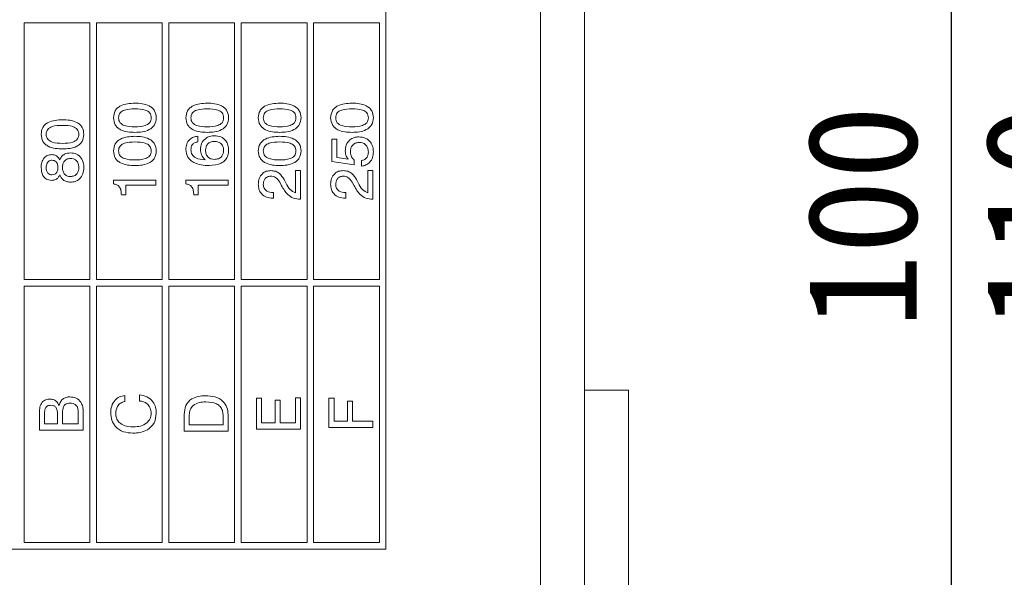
# Model space of a CAD drawing. Header units: millimetres. Extents: x 47 to 120.6, y 37.3 to 135.3.
# Tile 9 of 27: x 71.6 to 94.1, y 65.1 to 77.8. Entities that reach past the tile are written whole.
import ezdxf

# ---------------------------------------------------------------- set-up
doc = ezdxf.new("R2010")
doc.units = ezdxf.units.MM
doc.header["$PDSIZE"] = -1
doc.layers.add('標註文字', color=4, linetype='Continuous')
doc.styles.add('SLDTEXTSTYLE3', font='kaiu.ttf')
doc.dimstyles.new('SLDDIMSTYLE0', dxfattribs={"dimtxt": 2.5, "dimasz": 2.824978, "dimexe": 0, "dimexo": 0.0625, "dimtad": 1, "dimlfac": 2, "dimrnd": 1e-09, "dimzin": 12, "dimdsep": 46, "dimtxsty": 'SLDTEXTSTYLE3', "dimsah": 1, "dimcen": 0.09, "dimadec": 0, "dimazin": 3, "dimtfac": 1, "dimtofl": 0, "dimtmove": 0, "dimatfit": 3, "dimfxl": 0, "dimfrac": 2, "dimtolj": 1, "dimtzin": 12, "dimarcsym": 0})

# ---------------------------------------------------------------- blocks, each defined once
blk = doc.blocks.new('_D')
at = {"layer": 'Defpoints', "color": 0, "transparency": 16777216}
for p in [(83.502, 100.791), (96.921, 100.791), (83.502, 45.791)]:
    blk.add_point(p, dxfattribs=at)
at = {"layer": '標註文字', "color": 0, "lineweight": -2, "transparency": 16777216}
for p, q in [((83.564, 100.791), (96.921, 100.791)), ((96.921, 48.616), (96.921, 97.967)), ((83.564, 45.791), (96.921, 45.791))]:
    blk.add_line(p, q, dxfattribs=at)
at = {"layer": '標註文字', "color": 0, "transparency": 16777216}
for points in [[(96.45, 97.967), (97.392, 97.967), (96.921, 100.791)], [(96.45, 48.616), (97.392, 48.616), (96.921, 45.791)]]:
    blk.add_solid(points, dxfattribs=at)
at = {"layer": '標註文字', "color": 0, "lineweight": 9, "transparency": 16777216, "insert": (93.63, 73.291), "char_height": 2.5, "attachment_point": 2, "rotation": 90, "style": 'SLDTEXTSTYLE3'}
blk.add_mtext('\\A1;110', dxfattribs=at)
blk = doc.blocks.new('_D_3')
at = {"layer": 'Defpoints', "color": 0, "transparency": 16777216}
for p in [(71.627, 98.291), (92.865, 98.291), (71.627, 48.291)]:
    blk.add_point(p, dxfattribs=at)
at = {"layer": '標註文字', "color": 0, "lineweight": -2, "transparency": 16777216}
for p, q in [((71.689, 98.291), (92.865, 98.291)), ((92.865, 51.116), (92.865, 95.467)), ((71.689, 48.291), (92.865, 48.291))]:
    blk.add_line(p, q, dxfattribs=at)
at = {"layer": '標註文字', "color": 0, "transparency": 16777216}
for points in [[(92.394, 95.467), (93.336, 95.467), (92.865, 98.291)], [(92.394, 51.116), (93.336, 51.116), (92.865, 48.291)]]:
    blk.add_solid(points, dxfattribs=at)
at = {"layer": '標註文字', "color": 0, "lineweight": 9, "transparency": 16777216, "insert": (89.574, 73.291), "char_height": 2.5, "attachment_point": 2, "rotation": 90, "style": 'SLDTEXTSTYLE3'}
blk.add_mtext('\\A1;100', dxfattribs=at)

msp = doc.modelspace()

# ---------------------------------------------------------------- linework, layer by layer
at = {"color": 7, "linetype": 'Continuous', "lineweight": 9}
for p, q in [((84.5018, 95.7915), (84.5018, 50.7915)), ((79.9768, 65.7165), (79.9768, 89.8665)), ((71.7268, 71.8665), (71.7268, 77.7165)), ((73.2268, 77.7165), (71.7268, 77.7165)), ((73.2268, 77.7165), (73.2268, 71.8665)), ((73.3768, 71.8665), (73.3768, 77.7165)), ((74.8768, 77.7165), (73.3768, 77.7165)), ((74.8768, 77.7165), (74.8768, 71.8665)), ((75.0268, 71.8665), (75.0268, 77.7165)), ((76.5268, 77.7165), (75.0268, 77.7165)), ((76.5268, 77.7165), (76.5268, 71.8665)), ((76.6768, 71.8665), (76.6768, 77.7165)), ((78.1768, 77.7165), (76.6768, 77.7165)), ((78.1768, 77.7165), (78.1768, 71.8665)), ((79.8268, 77.7165), (78.3268, 77.7165)), ((78.3268, 71.8665), (78.3268, 77.7165)), ((79.8268, 71.8665), (79.8268, 77.7165)), ((75.6845, 75.1312), (75.6845, 75.003)), ((78.741, 75.0685), (78.8563, 75.0685)), ((78.741, 74.5557), (78.741, 75.0685)), ((78.8563, 75.0685), (78.8563, 74.6481)), ((79.249, 74.4774), (78.741, 74.5557)), ((78.8563, 74.6481), (79.1133, 74.6092)), ((79.249, 74.5908), (79.249, 74.4774)), ((79.4212, 74.4518), (79.4212, 74.58)), ((77.9115, 74.3492), (78.0268, 74.3492)), ((77.9115, 73.8404), (77.9115, 74.3492)), ((78.0268, 74.3492), (78.0268, 73.6953)), ((79.5615, 73.8404), (79.5615, 74.3492)), ((79.5615, 74.3492), (79.6768, 74.3492)), ((79.6768, 74.3492), (79.6768, 73.6953)), ((73.7653, 74.1312), (74.7268, 74.1312)), ((73.7653, 74.0449), (73.7653, 74.1312)), ((74.7268, 74.1312), (74.7268, 74.0159)), ((75.4153, 74.1312), (76.3768, 74.1312)), ((75.4153, 74.0449), (75.4153, 74.1312)), ((76.3768, 74.1312), (76.3768, 74.0159)), ((77.5982, 74.003), (77.5535, 74.083)), ((77.6522, 74.1463), (77.6935, 74.0665)), ((79.2482, 74.003), (79.2035, 74.083)), ((79.3022, 74.1463), (79.3435, 74.0665)), ((74.0474, 74.0159), (74.0474, 73.7979)), ((74.7268, 74.0159), (74.0474, 74.0159)), ((76.3768, 74.0159), (75.6974, 74.0159)), ((75.6974, 74.0159), (75.6974, 73.7979)), ((77.4002, 73.8492), (77.4115, 73.8492)), ((77.4115, 73.8492), (77.4115, 73.721)), ((79.0502, 73.8492), (79.0615, 73.8492)), ((79.0615, 73.8492), (79.0615, 73.721)), ((74.0474, 73.7979), (73.9448, 73.7979)), ((75.6974, 73.7979), (75.5948, 73.7979)), ((77.4115, 73.721), (77.3948, 73.721)), ((78.0268, 73.6953), (78.019, 73.6953)), ((79.0615, 73.721), (79.0448, 73.721)), ((79.6768, 73.6953), (79.669, 73.6953)), ((71.7268, 71.8665), (73.2268, 71.8665)), ((73.3768, 71.8665), (74.8768, 71.8665)), ((75.0268, 71.8665), (76.5268, 71.8665)), ((76.6768, 71.8665), (78.1768, 71.8665)), ((78.3268, 71.8665), (79.8268, 71.8665)), ((71.7268, 65.8665), (71.7268, 71.7165)), ((73.2268, 71.7165), (71.7268, 71.7165)), ((73.2268, 71.7165), (73.2268, 65.8665)), ((74.8768, 71.7165), (73.3768, 71.7165)), ((73.3768, 65.8665), (73.3768, 71.7165)), ((74.8768, 71.7165), (74.8768, 65.8665)), ((75.0268, 65.8665), (75.0268, 71.7165)), ((76.5268, 71.7165), (75.0268, 71.7165)), ((76.5268, 71.7165), (76.5268, 65.8665)), ((78.1768, 71.7165), (76.6768, 71.7165)), ((76.6768, 65.8665), (76.6768, 71.7165)), ((78.1768, 71.7165), (78.1768, 65.8665)), ((78.3268, 65.8665), (78.3268, 71.7165)), ((79.8268, 71.7165), (78.3268, 71.7165)), ((79.8268, 65.8665), (79.8268, 71.7165)), ((74.0217, 69.221), (74.0217, 69.08)), ((74.3551, 69.0928), (74.3551, 69.2338)), ((77.0268, 69.1585), (77.1422, 69.1585)), ((77.0268, 68.4518), (77.0268, 69.1585)), ((77.1422, 69.1585), (77.1422, 68.5928)), ((77.9115, 69.1697), (78.0268, 69.1697)), ((77.9115, 68.5928), (77.9115, 69.1697)), ((78.0268, 69.1697), (78.0268, 68.4518)), ((78.6768, 69.1569), (78.7922, 69.1569)), ((78.6768, 68.4902), (78.6768, 69.1569)), ((78.7922, 69.1569), (78.7922, 68.6312)), ((85.5018, 69.3415), (84.5018, 69.3415)), ((85.5018, 59.8415), (85.5018, 69.3415)), ((77.4499, 69.1152), (77.5653, 69.1152)), ((77.4499, 68.5928), (77.4499, 69.1152)), ((77.5653, 69.1152), (77.5653, 68.5928)), ((79.0999, 69.0902), (79.2153, 69.0902)), ((79.0999, 68.6312), (79.0999, 69.0902)), ((79.2153, 69.0902), (79.2153, 68.6312)), ((72.0768, 68.4325), (72.0768, 68.8292)), ((72.1922, 68.8117), (72.1922, 68.5735)), ((72.4871, 68.5735), (72.4871, 68.8013)), ((72.6025, 68.8221), (72.6025, 68.5735)), ((72.9615, 68.5735), (72.9615, 68.837)), ((73.0768, 68.8486), (73.0768, 68.4325)), ((75.3768, 68.4069), (75.3768, 68.7879)), ((75.4922, 68.7765), (75.4922, 68.5479)), ((76.2615, 68.5479), (76.2615, 68.7765)), ((76.3768, 68.7825), (76.3768, 68.4069)), ((72.1922, 68.5735), (72.4871, 68.5735)), ((72.6025, 68.5735), (72.9615, 68.5735)), ((75.4922, 68.5479), (76.2615, 68.5479)), ((77.1422, 68.5928), (77.4499, 68.5928)), ((77.5653, 68.5928), (77.9115, 68.5928)), ((79.6768, 68.4902), (78.6768, 68.4902)), ((78.7922, 68.6312), (79.0999, 68.6312)), ((79.2153, 68.6312), (79.6768, 68.6312)), ((79.6768, 68.6312), (79.6768, 68.4902)), ((73.0768, 68.4325), (72.0768, 68.4325)), ((76.3768, 68.4069), (75.3768, 68.4069)), ((78.0268, 68.4518), (77.0268, 68.4518)), ((71.7268, 65.8665), (73.2268, 65.8665)), ((73.3768, 65.8665), (74.8768, 65.8665)), ((75.0268, 65.8665), (76.5268, 65.8665)), ((76.6768, 65.8665), (78.1768, 65.8665)), ((78.3268, 65.8665), (79.8268, 65.8665)), ((50.9268, 65.7165), (79.9768, 65.7165))]:
    msp.add_line(p, q, dxfattribs=at)
at = {"color": 8, "linetype": 'Continuous', "lineweight": 9}
msp.add_line((83.5018, 92.4397), (83.5018, 54.1433), dxfattribs=at)
at = {"color": 7, "linetype": 'Continuous', "lineweight": 9}
for points, knots in [([(73.7653, 75.5533), (73.7719, 75.6098), (73.7819, 75.6948), (73.856, 75.7814), (73.9964, 75.8742), (74.1393, 75.8817), (74.2535, 75.8876)], [0, 0, 0, 0, 0.2491408, 0.3747236, 0.5004751, 1, 1, 1, 1]), ([(74.2535, 75.8876), (74.3091, 75.8857), (74.4202, 75.8819), (74.5567, 75.843), (74.6497, 75.7812), (74.7237, 75.6946), (74.7333, 75.6097), (74.7397, 75.5533)], [0, 0, 0, 0, 0.2509024, 0.5010903, 0.6264171, 0.7516133, 1, 1, 1, 1]), ([(75.4153, 75.5533), (75.4219, 75.6098), (75.4319, 75.6948), (75.506, 75.7814), (75.6464, 75.8742), (75.7893, 75.8817), (75.9035, 75.8876)], [0, 0, 0, 0, 0.24914076, 0.3747236, 0.50047512, 1, 1, 1, 1]), ([(75.9035, 75.8876), (75.9591, 75.8857), (76.0702, 75.8819), (76.2067, 75.843), (76.2997, 75.7812), (76.3737, 75.6946), (76.3833, 75.6097), (76.3897, 75.5533)], [0, 0, 0, 0, 0.2509024, 0.5010903, 0.6264171, 0.7516133, 1, 1, 1, 1]), ([(77.0653, 75.5533), (77.0719, 75.6098), (77.0819, 75.6948), (77.156, 75.7814), (77.2964, 75.8742), (77.4393, 75.8817), (77.5535, 75.8876)], [0, 0, 0, 0, 0.2491408, 0.3747236, 0.5004751, 1, 1, 1, 1]), ([(77.5535, 75.8876), (77.6091, 75.8857), (77.7202, 75.8819), (77.8567, 75.843), (77.9497, 75.7812), (78.0237, 75.6946), (78.0333, 75.6097), (78.0397, 75.5533)], [0, 0, 0, 0, 0.2509024, 0.5010903, 0.6264171, 0.7516133, 1, 1, 1, 1]), ([(78.7153, 75.5533), (78.7219, 75.6098), (78.7319, 75.6948), (78.806, 75.7814), (78.9464, 75.8742), (79.0893, 75.8817), (79.2035, 75.8876)], [0, 0, 0, 0, 0.2491408, 0.3747236, 0.5004751, 1, 1, 1, 1]), ([(79.2035, 75.8876), (79.2591, 75.8857), (79.3702, 75.8819), (79.5067, 75.843), (79.5997, 75.7812), (79.6737, 75.6946), (79.6833, 75.6097), (79.6897, 75.5533)], [0, 0, 0, 0, 0.25090239, 0.50109033, 0.62641706, 0.75161329, 1, 1, 1, 1]), ([(74.2535, 75.7594), (74.1726, 75.7576), (74.0714, 75.7552), (73.96, 75.7085), (73.9133, 75.6693), (73.8847, 75.6145), (73.882, 75.5744), (73.8807, 75.5543)], [0, 0, 0, 0, 0.4999047, 0.6251667, 0.7500876, 0.8748731, 1, 1, 1, 1]), ([(74.6243, 75.5543), (74.623, 75.5743), (74.6204, 75.6143), (74.5923, 75.6691), (74.5458, 75.7083), (74.4351, 75.7554), (74.3342, 75.7576), (74.2535, 75.7594)], [0, 0, 0, 0, 0.1251067, 0.24996733, 0.37490196, 0.50014773, 1, 1, 1, 1]), ([(75.9035, 75.7594), (75.8226, 75.7576), (75.7214, 75.7552), (75.61, 75.7085), (75.5633, 75.6693), (75.5347, 75.6145), (75.532, 75.5744), (75.5307, 75.5543)], [0, 0, 0, 0, 0.4999047, 0.62516668, 0.75008761, 0.87487309, 1, 1, 1, 1]), ([(76.2743, 75.5543), (76.273, 75.5743), (76.2704, 75.6143), (76.2423, 75.6691), (76.1958, 75.7083), (76.0851, 75.7554), (75.9842, 75.7576), (75.9035, 75.7594)], [0, 0, 0, 0, 0.1251067, 0.2499673, 0.374902, 0.5001477, 1, 1, 1, 1]), ([(77.5535, 75.7594), (77.4726, 75.7576), (77.3714, 75.7552), (77.26, 75.7085), (77.2133, 75.6693), (77.1847, 75.6145), (77.182, 75.5744), (77.1807, 75.5543)], [0, 0, 0, 0, 0.4999047, 0.62516668, 0.75008761, 0.87487309, 1, 1, 1, 1]), ([(77.9243, 75.5543), (77.923, 75.5743), (77.9204, 75.6143), (77.8923, 75.6691), (77.8458, 75.7083), (77.7351, 75.7554), (77.6342, 75.7576), (77.5535, 75.7594)], [0, 0, 0, 0, 0.1251067, 0.24996733, 0.37490196, 0.50014773, 1, 1, 1, 1]), ([(79.2035, 75.7594), (79.1226, 75.7576), (79.0214, 75.7552), (78.91, 75.7085), (78.8633, 75.6693), (78.8347, 75.6145), (78.832, 75.5744), (78.8307, 75.5543)], [0, 0, 0, 0, 0.4999047, 0.62516668, 0.75008761, 0.87487309, 1, 1, 1, 1]), ([(79.5743, 75.5543), (79.573, 75.5743), (79.5704, 75.6143), (79.5423, 75.6691), (79.4958, 75.7083), (79.3851, 75.7554), (79.2842, 75.7576), (79.2035, 75.7594)], [0, 0, 0, 0, 0.1251067, 0.24996733, 0.37490196, 0.50014773, 1, 1, 1, 1]), ([(72.1153, 75.1751), (72.1219, 75.2316), (72.1319, 75.3166), (72.206, 75.4032), (72.3464, 75.496), (72.4893, 75.5035), (72.6035, 75.5094)], [0, 0, 0, 0, 0.2491408, 0.3747236, 0.5004751, 1, 1, 1, 1]), ([(72.6035, 75.5094), (72.6591, 75.5075), (72.7702, 75.5037), (72.9067, 75.4648), (72.9997, 75.403), (73.0737, 75.3164), (73.0833, 75.2315), (73.0897, 75.1751)], [0, 0, 0, 0, 0.2509024, 0.5010903, 0.6264171, 0.7516133, 1, 1, 1, 1]), ([(74.2535, 75.221), (74.1979, 75.2228), (74.0867, 75.2265), (73.9501, 75.265), (73.8566, 75.3261), (73.782, 75.4121), (73.772, 75.4969), (73.7653, 75.5533)], [0, 0, 0, 0, 0.2509482, 0.50123943, 0.62658642, 0.75176066, 1, 1, 1, 1]), ([(73.8807, 75.5543), (73.8821, 75.5343), (73.8848, 75.4942), (73.9136, 75.4396), (73.9604, 75.4006), (74.0714, 75.3533), (74.1726, 75.351), (74.2535, 75.3492)], [0, 0, 0, 0, 0.1250804, 0.2498714, 0.3747952, 0.5000499, 1, 1, 1, 1]), ([(74.2535, 75.3492), (74.3341, 75.351), (74.4349, 75.3533), (74.5454, 75.4008), (74.5918, 75.4399), (74.6203, 75.4944), (74.6229, 75.5343), (74.6243, 75.5543)], [0, 0, 0, 0, 0.49989455, 0.62515216, 0.75007635, 0.87487929, 1, 1, 1, 1]), ([(74.7397, 75.5533), (74.7332, 75.497), (74.7234, 75.4123), (74.649, 75.3265), (74.5561, 75.265), (74.4198, 75.2265), (74.309, 75.2228), (74.2535, 75.221)], [0, 0, 0, 0, 0.2483258, 0.3735033, 0.4988302, 0.7490819, 1, 1, 1, 1]), ([(75.9035, 75.221), (75.8479, 75.2228), (75.7367, 75.2265), (75.6001, 75.265), (75.5066, 75.3261), (75.432, 75.4121), (75.422, 75.4969), (75.4153, 75.5533)], [0, 0, 0, 0, 0.2509482, 0.5012394, 0.6265864, 0.7517607, 1, 1, 1, 1]), ([(75.5307, 75.5543), (75.5321, 75.5343), (75.5348, 75.4942), (75.5636, 75.4396), (75.6104, 75.4006), (75.7214, 75.3533), (75.8226, 75.351), (75.9035, 75.3492)], [0, 0, 0, 0, 0.12508042, 0.24987136, 0.37479518, 0.50004988, 1, 1, 1, 1]), ([(75.9035, 75.3492), (75.9841, 75.351), (76.0849, 75.3533), (76.1954, 75.4008), (76.2418, 75.4399), (76.2703, 75.4944), (76.2729, 75.5343), (76.2743, 75.5543)], [0, 0, 0, 0, 0.4998945, 0.6251522, 0.7500763, 0.8748793, 1, 1, 1, 1]), ([(76.3897, 75.5533), (76.3832, 75.497), (76.3734, 75.4123), (76.299, 75.3265), (76.2061, 75.265), (76.0698, 75.2265), (75.959, 75.2228), (75.9035, 75.221)], [0, 0, 0, 0, 0.2483258, 0.3735033, 0.4988302, 0.7490819, 1, 1, 1, 1]), ([(77.5535, 75.221), (77.4979, 75.2228), (77.3867, 75.2265), (77.2501, 75.265), (77.1566, 75.3261), (77.082, 75.4121), (77.072, 75.4969), (77.0653, 75.5533)], [0, 0, 0, 0, 0.2509482, 0.50123943, 0.62658642, 0.75176066, 1, 1, 1, 1]), ([(77.1807, 75.5543), (77.1821, 75.5343), (77.1848, 75.4942), (77.2136, 75.4396), (77.2604, 75.4006), (77.3714, 75.3533), (77.4726, 75.351), (77.5535, 75.3492)], [0, 0, 0, 0, 0.12508042, 0.24987136, 0.37479518, 0.50004988, 1, 1, 1, 1]), ([(77.5535, 75.3492), (77.6341, 75.351), (77.7349, 75.3533), (77.8454, 75.4008), (77.8918, 75.4399), (77.9203, 75.4944), (77.9229, 75.5343), (77.9243, 75.5543)], [0, 0, 0, 0, 0.4998945, 0.6251522, 0.7500763, 0.8748793, 1, 1, 1, 1]), ([(78.0397, 75.5533), (78.0332, 75.497), (78.0234, 75.4123), (77.949, 75.3265), (77.8561, 75.265), (77.7198, 75.2265), (77.609, 75.2228), (77.5535, 75.221)], [0, 0, 0, 0, 0.2483258, 0.3735033, 0.4988302, 0.7490819, 1, 1, 1, 1]), ([(79.2035, 75.221), (79.1479, 75.2228), (79.0367, 75.2265), (78.9001, 75.265), (78.8066, 75.3261), (78.732, 75.4121), (78.722, 75.4969), (78.7153, 75.5533)], [0, 0, 0, 0, 0.2509482, 0.5012394, 0.6265864, 0.7517607, 1, 1, 1, 1]), ([(78.8307, 75.5543), (78.8321, 75.5343), (78.8348, 75.4942), (78.8636, 75.4396), (78.9104, 75.4006), (79.0214, 75.3533), (79.1226, 75.351), (79.2035, 75.3492)], [0, 0, 0, 0, 0.1250804, 0.2498714, 0.3747952, 0.5000499, 1, 1, 1, 1]), ([(79.2035, 75.3492), (79.2841, 75.351), (79.3849, 75.3533), (79.4954, 75.4008), (79.5418, 75.4399), (79.5703, 75.4944), (79.5729, 75.5343), (79.5743, 75.5543)], [0, 0, 0, 0, 0.4998945, 0.6251522, 0.7500763, 0.8748793, 1, 1, 1, 1]), ([(79.6897, 75.5533), (79.6832, 75.497), (79.6734, 75.4123), (79.599, 75.3265), (79.5061, 75.265), (79.3698, 75.2265), (79.259, 75.2228), (79.2035, 75.221)], [0, 0, 0, 0, 0.2483258, 0.3735033, 0.4988302, 0.7490819, 1, 1, 1, 1]), ([(72.6035, 75.3812), (72.5226, 75.3794), (72.4214, 75.377), (72.31, 75.3303), (72.2633, 75.2911), (72.2347, 75.2363), (72.232, 75.1962), (72.2307, 75.1761)], [0, 0, 0, 0, 0.4999047, 0.6251667, 0.7500876, 0.8748731, 1, 1, 1, 1]), ([(72.9743, 75.1761), (72.973, 75.1961), (72.9704, 75.236), (72.9423, 75.2909), (72.8958, 75.3301), (72.7851, 75.3772), (72.6842, 75.3794), (72.6035, 75.3812)], [0, 0, 0, 0, 0.1251067, 0.2499673, 0.374902, 0.5001477, 1, 1, 1, 1]), ([(72.6035, 74.8428), (72.5479, 74.8446), (72.4367, 74.8483), (72.3001, 74.8868), (72.2066, 74.9479), (72.132, 75.0339), (72.122, 75.1187), (72.1153, 75.1751)], [0, 0, 0, 0, 0.2509482, 0.50123943, 0.62658642, 0.75176066, 1, 1, 1, 1]), ([(72.2307, 75.1761), (72.2321, 75.1561), (72.2348, 75.116), (72.2636, 75.0614), (72.3104, 75.0224), (72.4214, 74.9751), (72.5226, 74.9728), (72.6035, 74.971)], [0, 0, 0, 0, 0.1250804, 0.2498714, 0.3747952, 0.5000499, 1, 1, 1, 1]), ([(72.6035, 74.971), (72.6841, 74.9728), (72.7849, 74.9751), (72.8954, 75.0226), (72.9418, 75.0617), (72.9703, 75.1162), (72.9729, 75.1561), (72.9743, 75.1761)], [0, 0, 0, 0, 0.4998945, 0.6251522, 0.7500763, 0.8748793, 1, 1, 1, 1]), ([(73.0897, 75.1751), (73.0832, 75.1188), (73.0734, 75.0341), (72.999, 74.9483), (72.9061, 74.8868), (72.7698, 74.8483), (72.659, 74.8446), (72.6035, 74.8428)], [0, 0, 0, 0, 0.2483258, 0.3735033, 0.4988302, 0.7490819, 1, 1, 1, 1]), ([(73.7653, 74.7969), (73.7719, 74.8534), (73.7819, 74.9384), (73.856, 75.025), (73.9964, 75.1178), (74.1393, 75.1253), (74.2535, 75.1312)], [0, 0, 0, 0, 0.2491408, 0.3747236, 0.5004751, 1, 1, 1, 1]), ([(74.2535, 75.003), (74.1726, 75.0012), (74.0714, 74.9988), (73.96, 74.9521), (73.9133, 74.9128), (73.8847, 74.8581), (73.882, 74.818), (73.8807, 74.7979)], [0, 0, 0, 0, 0.4999047, 0.6251667, 0.7500876, 0.8748731, 1, 1, 1, 1]), ([(74.2535, 75.1312), (74.3091, 75.1293), (74.4202, 75.1255), (74.5567, 75.0866), (74.6497, 75.0248), (74.7237, 74.9382), (74.7333, 74.8533), (74.7397, 74.7969)], [0, 0, 0, 0, 0.2509024, 0.5010903, 0.6264171, 0.7516133, 1, 1, 1, 1]), ([(74.6243, 74.7979), (74.623, 74.8179), (74.6204, 74.8578), (74.5923, 74.9127), (74.5458, 74.9518), (74.4351, 74.999), (74.3342, 75.0012), (74.2535, 75.003)], [0, 0, 0, 0, 0.1251067, 0.2499673, 0.374902, 0.5001477, 1, 1, 1, 1]), ([(75.4153, 74.8288), (75.418, 74.8714), (75.4233, 74.9564), (75.4888, 75.0612), (75.585, 75.1182), (75.6513, 75.1269), (75.6845, 75.1312)], [0, 0, 0, 0, 0.2805095, 0.5593885, 0.7793586, 1, 1, 1, 1]), ([(75.6845, 75.003), (75.66, 74.9991), (75.6112, 74.9911), (75.5571, 74.9433), (75.5334, 74.8835), (75.5316, 74.8449), (75.5307, 74.8255)], [0, 0, 0, 0, 0.2802594, 0.5587919, 0.7790854, 1, 1, 1, 1]), ([(75.7486, 74.8278), (75.7529, 74.8753), (75.7614, 74.9701), (75.8464, 75.0784), (75.9556, 75.1367), (76.0299, 75.1416), (76.0672, 75.1441)], [0, 0, 0, 0, 0.2799912, 0.5591453, 0.7792912, 1, 1, 1, 1]), ([(76.0666, 75.0159), (76.0365, 75.0134), (75.9766, 75.0086), (75.9068, 74.9568), (75.869, 74.8882), (75.8657, 74.8413), (75.864, 74.8177)], [0, 0, 0, 0, 0.2802694, 0.5592761, 0.7793435, 1, 1, 1, 1]), ([(76.2743, 74.8135), (76.2715, 74.8443), (76.2659, 74.9056), (76.2097, 74.9747), (76.1387, 75.0113), (76.0906, 75.0143), (76.0666, 75.0159)], [0, 0, 0, 0, 0.279951, 0.5590384, 0.7792391, 1, 1, 1, 1]), ([(76.0672, 75.1441), (76.1159, 75.1395), (76.2133, 75.1305), (76.3231, 75.0417), (76.382, 74.9294), (76.3871, 74.8531), (76.3897, 74.8149)], [0, 0, 0, 0, 0.2799029, 0.5591026, 0.7792861, 1, 1, 1, 1]), ([(77.0653, 74.7969), (77.0719, 74.8534), (77.0819, 74.9384), (77.156, 75.025), (77.2964, 75.1178), (77.4393, 75.1253), (77.5535, 75.1312)], [0, 0, 0, 0, 0.2491408, 0.3747236, 0.5004751, 1, 1, 1, 1]), ([(77.5535, 75.003), (77.4726, 75.0012), (77.3714, 74.9988), (77.26, 74.9521), (77.2133, 74.9128), (77.1847, 74.8581), (77.182, 74.818), (77.1807, 74.7979)], [0, 0, 0, 0, 0.4999047, 0.62516668, 0.75008761, 0.87487309, 1, 1, 1, 1]), ([(77.5535, 75.1312), (77.6091, 75.1293), (77.7202, 75.1255), (77.8567, 75.0866), (77.9497, 75.0248), (78.0237, 74.9382), (78.0333, 74.8533), (78.0397, 74.7969)], [0, 0, 0, 0, 0.2509024, 0.5010903, 0.6264171, 0.7516133, 1, 1, 1, 1]), ([(77.9243, 74.7979), (77.923, 74.8179), (77.9204, 74.8578), (77.8923, 74.9127), (77.8458, 74.9518), (77.7351, 74.999), (77.6342, 75.0012), (77.5535, 75.003)], [0, 0, 0, 0, 0.1251067, 0.24996733, 0.37490196, 0.50014773, 1, 1, 1, 1]), ([(79.0486, 74.7935), (79.0524, 74.8411), (79.0598, 74.936), (79.1393, 75.0482), (79.2471, 75.1104), (79.3216, 75.1158), (79.3589, 75.1184)], [0, 0, 0, 0, 0.2803281, 0.559443, 0.7794421, 1, 1, 1, 1]), ([(79.3696, 74.9902), (79.3379, 74.9875), (79.2746, 74.982), (79.203, 74.9237), (79.1684, 74.8491), (79.1655, 74.7996), (79.164, 74.7749)], [0, 0, 0, 0, 0.2800468, 0.5588924, 0.7791575, 1, 1, 1, 1]), ([(79.3589, 75.1184), (79.4093, 75.1136), (79.5098, 75.104), (79.6225, 75.0113), (79.682, 74.8948), (79.6871, 74.8161), (79.6897, 74.7767)], [0, 0, 0, 0, 0.2798531, 0.5589856, 0.7792398, 1, 1, 1, 1]), ([(79.5743, 74.7735), (79.5718, 74.805), (79.567, 74.868), (79.5146, 74.9423), (79.4437, 74.9847), (79.3943, 74.9884), (79.3696, 74.9902)], [0, 0, 0, 0, 0.2802804, 0.5595279, 0.7794727, 1, 1, 1, 1]), ([(72.5392, 74.5916), (72.5519, 74.618), (72.5772, 74.6709), (72.6609, 74.7404), (72.737, 74.7483), (72.7834, 74.753)], [0, 0, 0, 0, 0.2809187, 0.5611691, 1, 1, 1, 1]), ([(72.7834, 74.753), (72.8316, 74.7483), (72.9278, 74.7389), (73.0326, 74.6452), (73.0834, 74.5316), (73.0876, 74.4563), (73.0897, 74.4187)], [0, 0, 0, 0, 0.2797074, 0.5586105, 0.779038, 1, 1, 1, 1]), ([(74.2535, 74.4646), (74.1979, 74.4664), (74.0867, 74.4701), (73.9501, 74.5086), (73.8566, 74.5697), (73.782, 74.6557), (73.772, 74.7405), (73.7653, 74.7969)], [0, 0, 0, 0, 0.2509482, 0.5012394, 0.6265864, 0.7517607, 1, 1, 1, 1]), ([(73.8807, 74.7979), (73.8821, 74.7779), (73.8848, 74.7378), (73.9136, 74.6832), (73.9604, 74.6442), (74.0714, 74.5969), (74.1726, 74.5946), (74.2535, 74.5928)], [0, 0, 0, 0, 0.1250804, 0.2498714, 0.3747952, 0.5000499, 1, 1, 1, 1]), ([(74.2535, 74.5928), (74.3341, 74.5946), (74.4349, 74.5969), (74.5454, 74.6444), (74.5918, 74.6835), (74.6203, 74.738), (74.6229, 74.7779), (74.6243, 74.7979)], [0, 0, 0, 0, 0.4998945, 0.6251522, 0.7500763, 0.8748793, 1, 1, 1, 1]), ([(74.7397, 74.7969), (74.7332, 74.7406), (74.7234, 74.6559), (74.649, 74.5701), (74.5561, 74.5086), (74.4198, 74.4701), (74.309, 74.4664), (74.2535, 74.4646)], [0, 0, 0, 0, 0.2483258, 0.3735033, 0.4988302, 0.7490819, 1, 1, 1, 1]), ([(75.9452, 74.4646), (75.8848, 74.4668), (75.7644, 74.4713), (75.617, 74.516), (75.5168, 74.5836), (75.4351, 74.6759), (75.4232, 74.7677), (75.4153, 74.8288)], [0, 0, 0, 0, 0.25093158, 0.50123156, 0.62663192, 0.75187293, 1, 1, 1, 1]), ([(75.5307, 74.8255), (75.5351, 74.7876), (75.5417, 74.7306), (75.5915, 74.6726), (75.6851, 74.6097), (75.7803, 74.6003), (75.8564, 74.5928)], [0, 0, 0, 0, 0.2489413, 0.3744101, 0.5000296, 1, 1, 1, 1]), ([(75.8564, 74.5928), (75.8214, 74.6301), (75.7586, 74.697), (75.7517, 74.7877), (75.7486, 74.8278)], [0, 0, 0, 0, 0.5584155, 1, 1, 1, 1]), ([(75.864, 74.8177), (75.8662, 74.7864), (75.8706, 74.7239), (75.9216, 74.6485), (75.9941, 74.6094), (76.0432, 74.6062), (76.0678, 74.6046)], [0, 0, 0, 0, 0.2805061, 0.5592555, 0.7792755, 1, 1, 1, 1]), ([(76.3897, 74.8149), (76.387, 74.7748), (76.3815, 74.6946), (76.321, 74.5866), (76.178, 74.4804), (76.0411, 74.4711), (75.9452, 74.4646)], [0, 0, 0, 0, 0.187308, 0.3739974, 0.5609717, 1, 1, 1, 1]), ([(76.0678, 74.6046), (76.099, 74.6072), (76.1612, 74.6124), (76.2328, 74.6679), (76.2697, 74.7403), (76.2727, 74.7891), (76.2743, 74.8135)], [0, 0, 0, 0, 0.2801461, 0.5590178, 0.7792268, 1, 1, 1, 1]), ([(77.5535, 74.4646), (77.4979, 74.4664), (77.3867, 74.4701), (77.2501, 74.5086), (77.1566, 74.5697), (77.082, 74.6557), (77.072, 74.7405), (77.0653, 74.7969)], [0, 0, 0, 0, 0.2509482, 0.5012394, 0.6265864, 0.7517607, 1, 1, 1, 1]), ([(77.1807, 74.7979), (77.1821, 74.7779), (77.1848, 74.7378), (77.2136, 74.6832), (77.2604, 74.6442), (77.3714, 74.5969), (77.4726, 74.5946), (77.5535, 74.5928)], [0, 0, 0, 0, 0.1250804, 0.2498714, 0.3747952, 0.5000499, 1, 1, 1, 1]), ([(77.5535, 74.5928), (77.6341, 74.5946), (77.7349, 74.5969), (77.8454, 74.6444), (77.8918, 74.6835), (77.9203, 74.738), (77.9229, 74.7779), (77.9243, 74.7979)], [0, 0, 0, 0, 0.4998945, 0.6251522, 0.7500763, 0.8748793, 1, 1, 1, 1]), ([(78.0397, 74.7969), (78.0332, 74.7406), (78.0234, 74.6559), (77.949, 74.5701), (77.8561, 74.5086), (77.7198, 74.4701), (77.609, 74.4664), (77.5535, 74.4646)], [0, 0, 0, 0, 0.2483258, 0.3735033, 0.4988302, 0.7490819, 1, 1, 1, 1]), ([(79.1133, 74.6092), (79.0921, 74.6405), (79.054, 74.6965), (79.0503, 74.7638), (79.0486, 74.7935)], [0, 0, 0, 0, 0.5587675, 1, 1, 1, 1]), ([(79.164, 74.7749), (79.1685, 74.7349), (79.1766, 74.6635), (79.2268, 74.613), (79.249, 74.5908)], [0, 0, 0, 0, 0.5591829, 1, 1, 1, 1]), ([(79.6897, 74.7767), (79.6865, 74.7329), (79.6802, 74.6455), (79.615, 74.5385), (79.5232, 74.4696), (79.4552, 74.4577), (79.4212, 74.4518)], [0, 0, 0, 0, 0.28033783, 0.55978396, 0.7797246, 1, 1, 1, 1]), ([(79.4212, 74.58), (79.446, 74.5864), (79.4954, 74.5993), (79.5461, 74.6527), (79.5708, 74.7137), (79.5731, 74.7535), (79.5743, 74.7735)], [0, 0, 0, 0, 0.2796828, 0.5589423, 0.7792775, 1, 1, 1, 1]), ([(72.1153, 74.4187), (72.1177, 74.4583), (72.1225, 74.5373), (72.1743, 74.6372), (72.2554, 74.7044), (72.3177, 74.7112), (72.3489, 74.7146)], [0, 0, 0, 0, 0.2808793, 0.5606272, 0.7803128, 1, 1, 1, 1]), ([(72.3631, 74.5864), (72.3481, 74.5853), (72.318, 74.5831), (72.2781, 74.5596), (72.2374, 74.507), (72.2334, 74.4557), (72.2307, 74.4197)], [0, 0, 0, 0, 0.1872321, 0.3740206, 0.5611578, 1, 1, 1, 1]), ([(72.3489, 74.7146), (72.3714, 74.7132), (72.4165, 74.7104), (72.4916, 74.6738), (72.5212, 74.6227), (72.5392, 74.5916)], [0, 0, 0, 0, 0.2811516, 0.5614844, 1, 1, 1, 1]), ([(72.4999, 74.4197), (72.4985, 74.4424), (72.4957, 74.4877), (72.4646, 74.5446), (72.4168, 74.5813), (72.381, 74.5847), (72.3631, 74.5864)], [0, 0, 0, 0, 0.2807915, 0.5603116, 0.779949, 1, 1, 1, 1]), ([(72.782, 74.6248), (72.7529, 74.6218), (72.6947, 74.6158), (72.6337, 74.5564), (72.6059, 74.4869), (72.6036, 74.4416), (72.6025, 74.4189)], [0, 0, 0, 0, 0.2795459, 0.55827594, 0.77881866, 1, 1, 1, 1]), ([(72.9743, 74.4189), (72.9723, 74.4488), (72.9682, 74.5085), (72.9206, 74.5809), (72.8523, 74.6199), (72.8055, 74.6232), (72.782, 74.6248)], [0, 0, 0, 0, 0.280468, 0.5595619, 0.7794643, 1, 1, 1, 1]), ([(72.3489, 74.1248), (72.3094, 74.1305), (72.2303, 74.1418), (72.1315, 74.2552), (72.1215, 74.3567), (72.1153, 74.4187)], [0, 0, 0, 0, 0.27963984, 0.55996485, 1, 1, 1, 1]), ([(72.2307, 74.4197), (72.2319, 74.3972), (72.2344, 74.3524), (72.262, 74.2941), (72.3098, 74.2576), (72.3453, 74.2546), (72.3631, 74.253)], [0, 0, 0, 0, 0.281051, 0.5604991, 0.7799093, 1, 1, 1, 1]), ([(72.3631, 74.253), (72.3859, 74.256), (72.4314, 74.2619), (72.4901, 74.3254), (72.4962, 74.384), (72.4999, 74.4197)], [0, 0, 0, 0, 0.28002454, 0.56030374, 1, 1, 1, 1]), ([(72.6025, 74.4189), (72.6043, 74.3901), (72.6078, 74.3326), (72.6495, 74.2606), (72.714, 74.2196), (72.7593, 74.2163), (72.782, 74.2146)], [0, 0, 0, 0, 0.280768, 0.5598348, 0.7795757, 1, 1, 1, 1]), ([(72.782, 74.2146), (72.8119, 74.2171), (72.8716, 74.2222), (72.9383, 74.2783), (72.9704, 74.3489), (72.973, 74.3955), (72.9743, 74.4189)], [0, 0, 0, 0, 0.2799955, 0.5586959, 0.7789978, 1, 1, 1, 1]), ([(73.0897, 74.4187), (73.0863, 74.3708), (73.0796, 74.2753), (73.004, 74.1595), (72.8961, 74.0946), (72.821, 74.0891), (72.7834, 74.0864)], [0, 0, 0, 0, 0.2804857, 0.5595739, 0.7794793, 1, 1, 1, 1]), ([(77.0653, 74.0371), (77.0686, 74.0817), (77.0752, 74.1709), (77.1458, 74.2783), (77.2452, 74.3408), (77.3153, 74.3464), (77.3504, 74.3492)], [0, 0, 0, 0, 0.2804405, 0.5596806, 0.7795919, 1, 1, 1, 1]), ([(77.3504, 74.3492), (77.3864, 74.3463), (77.4583, 74.3406), (77.573, 74.2738), (77.6222, 74.1946), (77.6522, 74.1463)], [0, 0, 0, 0, 0.2802912, 0.560216, 1, 1, 1, 1]), ([(78.7153, 74.0371), (78.7186, 74.0817), (78.7252, 74.1709), (78.7958, 74.2783), (78.8952, 74.3408), (78.9653, 74.3464), (79.0004, 74.3492)], [0, 0, 0, 0, 0.2804405, 0.5596806, 0.7795919, 1, 1, 1, 1]), ([(79.0004, 74.3492), (79.0364, 74.3463), (79.1083, 74.3406), (79.223, 74.2738), (79.2722, 74.1946), (79.3022, 74.1463)], [0, 0, 0, 0, 0.2802912, 0.560216, 1, 1, 1, 1]), ([(72.5392, 74.2494), (72.5288, 74.2292), (72.5082, 74.1888), (72.4439, 74.1346), (72.3849, 74.1285), (72.3489, 74.1248)], [0, 0, 0, 0, 0.2810368, 0.5613539, 1, 1, 1, 1]), ([(72.7834, 74.0864), (72.7541, 74.0883), (72.6955, 74.0923), (72.5978, 74.1404), (72.5614, 74.2081), (72.5392, 74.2494)], [0, 0, 0, 0, 0.2812912, 0.561761, 1, 1, 1, 1]), ([(77.3494, 74.221), (77.3226, 74.2182), (77.2692, 74.2127), (77.2119, 74.1599), (77.1841, 74.0967), (77.1818, 74.055), (77.1807, 74.0341)], [0, 0, 0, 0, 0.2796101, 0.55854797, 0.77904798, 1, 1, 1, 1]), ([(77.5535, 74.083), (77.5261, 74.1242), (77.4879, 74.1819), (77.4066, 74.2172), (77.3684, 74.2197), (77.3494, 74.221)], [0, 0, 0, 0, 0.5581266, 0.7790134, 1, 1, 1, 1]), ([(78.9994, 74.221), (78.9726, 74.2182), (78.9192, 74.2127), (78.8619, 74.1599), (78.8341, 74.0967), (78.8318, 74.055), (78.8307, 74.0341)], [0, 0, 0, 0, 0.2796101, 0.55854797, 0.77904798, 1, 1, 1, 1]), ([(79.2035, 74.083), (79.1761, 74.1242), (79.1379, 74.1819), (79.0566, 74.2172), (79.0184, 74.2197), (78.9994, 74.221)], [0, 0, 0, 0, 0.5581266, 0.7790134, 1, 1, 1, 1]), ([(73.9448, 73.7979), (73.9432, 73.8298), (73.9401, 73.8933), (73.9071, 73.979), (73.8398, 74.0318), (73.7902, 74.0405), (73.7653, 74.0449)], [0, 0, 0, 0, 0.2810561, 0.5603187, 0.7796488, 1, 1, 1, 1]), ([(75.5948, 73.7979), (75.5932, 73.8298), (75.5901, 73.8933), (75.5571, 73.979), (75.4898, 74.0318), (75.4402, 74.0405), (75.4153, 74.0449)], [0, 0, 0, 0, 0.2810561, 0.5603187, 0.7796488, 1, 1, 1, 1]), ([(77.3948, 73.721), (77.3463, 73.7245), (77.2496, 73.7315), (77.134, 73.8117), (77.0729, 73.9231), (77.0678, 73.999), (77.0653, 74.0371)], [0, 0, 0, 0, 0.2804511, 0.5593623, 0.779308, 1, 1, 1, 1]), ([(77.1807, 74.0341), (77.1839, 74.0035), (77.1904, 73.9425), (77.2731, 73.8607), (77.352, 73.8536), (77.4002, 73.8492)], [0, 0, 0, 0, 0.280567, 0.5602644, 1, 1, 1, 1]), ([(78.019, 73.6953), (77.967, 73.6993), (77.863, 73.7072), (77.7053, 73.8165), (77.6389, 73.9322), (77.5982, 74.003)], [0, 0, 0, 0, 0.2799963, 0.5591981, 1, 1, 1, 1]), ([(77.6935, 74.0665), (77.7219, 74.0114), (77.7723, 73.9135), (77.8691, 73.8626), (77.9115, 73.8404)], [0, 0, 0, 0, 0.5626058, 1, 1, 1, 1]), ([(79.0448, 73.721), (78.9963, 73.7245), (78.8996, 73.7315), (78.784, 73.8117), (78.7229, 73.9231), (78.7178, 73.999), (78.7153, 74.0371)], [0, 0, 0, 0, 0.2804511, 0.5593623, 0.779308, 1, 1, 1, 1]), ([(78.8307, 74.0341), (78.8339, 74.0035), (78.8404, 73.9425), (78.9231, 73.8607), (79.002, 73.8536), (79.0502, 73.8492)], [0, 0, 0, 0, 0.280567, 0.5602644, 1, 1, 1, 1]), ([(79.669, 73.6953), (79.617, 73.6993), (79.513, 73.7072), (79.3553, 73.8165), (79.2889, 73.9322), (79.2482, 74.003)], [0, 0, 0, 0, 0.2799963, 0.5591981, 1, 1, 1, 1]), ([(79.3435, 74.0665), (79.3719, 74.0114), (79.4223, 73.9135), (79.5191, 73.8626), (79.5615, 73.8404)], [0, 0, 0, 0, 0.5626058, 1, 1, 1, 1]), ([(72.0768, 68.8292), (72.0786, 68.8707), (72.082, 68.9535), (72.1264, 69.0649), (72.2175, 69.1306), (72.2831, 69.1353), (72.316, 69.1376)], [0, 0, 0, 0, 0.2812948, 0.5606356, 0.7797073, 1, 1, 1, 1]), ([(72.316, 69.1376), (72.342, 69.1358), (72.3938, 69.1322), (72.4785, 69.0863), (72.5096, 69.0261), (72.5286, 68.9894)], [0, 0, 0, 0, 0.2810207, 0.5614567, 1, 1, 1, 1]), ([(72.5286, 68.9894), (72.537, 69.0209), (72.554, 69.0838), (72.6197, 69.1505), (72.697, 69.1843), (72.7479, 69.1874), (72.7734, 69.1889)], [0, 0, 0, 0, 0.2799752, 0.5592269, 0.7794494, 1, 1, 1, 1]), ([(72.7734, 69.1889), (72.8219, 69.184), (72.9188, 69.1742), (73.0226, 69.0776), (73.0708, 68.9621), (73.0748, 68.8865), (73.0768, 68.8486)], [0, 0, 0, 0, 0.2796183, 0.5584201, 0.7789145, 1, 1, 1, 1]), ([(73.7012, 68.8217), (73.7048, 68.8748), (73.712, 68.9808), (73.7875, 69.1127), (73.8985, 69.1972), (73.9806, 69.213), (74.0217, 69.221)], [0, 0, 0, 0, 0.2804356, 0.5598523, 0.7797494, 1, 1, 1, 1]), ([(74.3551, 69.2338), (74.4147, 69.2252), (74.5338, 69.2081), (74.6637, 69.0926), (74.731, 68.9523), (74.7368, 68.8585), (74.7397, 68.8115)], [0, 0, 0, 0, 0.2798315, 0.5589253, 0.7792295, 1, 1, 1, 1]), ([(75.3768, 68.7879), (75.3825, 68.8575), (75.3937, 68.9961), (75.5318, 69.1468), (75.7002, 69.2072), (75.8082, 69.2121), (75.8622, 69.2146)], [0, 0, 0, 0, 0.28004668, 0.55811516, 0.77871959, 1, 1, 1, 1]), ([(75.8622, 69.2146), (75.9335, 69.2107), (76.0756, 69.2031), (76.2576, 69.108), (76.364, 68.9509), (76.3726, 68.8387), (76.3768, 68.7825)], [0, 0, 0, 0, 0.2809357, 0.5601478, 0.7796631, 1, 1, 1, 1]), ([(72.3361, 68.9966), (72.3193, 68.9957), (72.2859, 68.9937), (72.2398, 68.97), (72.1966, 68.909), (72.194, 68.8518), (72.1922, 68.8117)], [0, 0, 0, 0, 0.1873303, 0.3739036, 0.5605021, 1, 1, 1, 1]), ([(72.4871, 68.8013), (72.4861, 68.8277), (72.4841, 68.8802), (72.4577, 68.9521), (72.3987, 68.9929), (72.357, 68.9954), (72.3361, 68.9966)], [0, 0, 0, 0, 0.2813694, 0.5605595, 0.7794578, 1, 1, 1, 1]), ([(72.7764, 69.0479), (72.756, 69.0468), (72.7152, 69.0446), (72.6587, 69.016), (72.6071, 68.9407), (72.6044, 68.871), (72.6025, 68.8221)], [0, 0, 0, 0, 0.187325, 0.3738305, 0.560332, 1, 1, 1, 1]), ([(72.9615, 68.837), (72.96, 68.8669), (72.9571, 68.9266), (72.916, 69.0035), (72.847, 69.0434), (72.7999, 69.0464), (72.7764, 69.0479)], [0, 0, 0, 0, 0.2809946, 0.5598096, 0.7793702, 1, 1, 1, 1]), ([(74.0217, 69.08), (73.9882, 69.0706), (73.9214, 69.0521), (73.8314, 68.9579), (73.8222, 68.8679), (73.8166, 68.8129)], [0, 0, 0, 0, 0.2809634, 0.5610773, 1, 1, 1, 1]), ([(74.6243, 68.8141), (74.6206, 68.8548), (74.6133, 68.936), (74.5418, 69.0293), (74.4502, 69.0822), (74.3868, 69.0892), (74.3551, 69.0928)], [0, 0, 0, 0, 0.2799768, 0.559263, 0.779384, 1, 1, 1, 1]), ([(75.8724, 69.0735), (75.8213, 69.0712), (75.7192, 69.0666), (75.5843, 69.008), (75.5018, 68.8978), (75.4954, 68.817), (75.4922, 68.7765)], [0, 0, 0, 0, 0.2811769, 0.5605901, 0.7797941, 1, 1, 1, 1]), ([(76.2615, 68.7765), (76.2592, 68.8113), (76.2546, 68.8808), (76.2013, 68.9744), (76.0741, 69.0624), (75.9556, 69.069), (75.8724, 69.0735)], [0, 0, 0, 0, 0.1872317, 0.3737734, 0.560603, 1, 1, 1, 1]), ([(74.205, 68.362), (74.1328, 68.367), (73.9886, 68.3769), (73.8125, 68.4889), (73.7137, 68.6516), (73.7054, 68.765), (73.7012, 68.8217)], [0, 0, 0, 0, 0.2805476, 0.5596555, 0.7795242, 1, 1, 1, 1]), ([(73.8166, 68.8129), (73.8192, 68.7768), (73.8245, 68.7047), (73.8832, 68.61), (74.013, 68.5174), (74.1357, 68.509), (74.2218, 68.503)], [0, 0, 0, 0, 0.1871558, 0.373835, 0.5608419, 1, 1, 1, 1]), ([(74.7397, 68.8115), (74.7317, 68.7369), (74.7159, 68.5879), (74.559, 68.435), (74.3791, 68.3702), (74.2631, 68.3648), (74.205, 68.362)], [0, 0, 0, 0, 0.2794224, 0.5580188, 0.7787433, 1, 1, 1, 1]), ([(74.2218, 68.503), (74.2753, 68.506), (74.3821, 68.512), (74.5184, 68.5789), (74.611, 68.6875), (74.6199, 68.7719), (74.6243, 68.8141)], [0, 0, 0, 0, 0.28095609, 0.56070172, 0.78027637, 1, 1, 1, 1])]:
    msp.add_open_spline(points, degree=3, knots=knots, dxfattribs=at)

# ---------------------------------------------------------------- dimensions: what is measured, and where the dimension line sits
at = {"layer": '標註文字', "lineweight": 9}
for base, p1, p2, picture, middle in [((96.9207, 100.7915), (83.5018, 45.7915), (83.5018, 100.7915), '_D', (96.9207, 73.2915)), ((92.8648, 98.2915), (71.6268, 48.2915), (71.6268, 98.2915), '_D_3', (92.8648, 73.2915))]:
    dim = msp.add_linear_dim(base=base, p1=p1, p2=p2, angle=90, dimstyle='SLDDIMSTYLE0', dxfattribs=at)
    dim.commit()
    dim.dimension.update_dxf_attribs({"geometry": picture, "text_midpoint": middle, "dimtype": 160})

doc.saveas('drawing.dxf')
